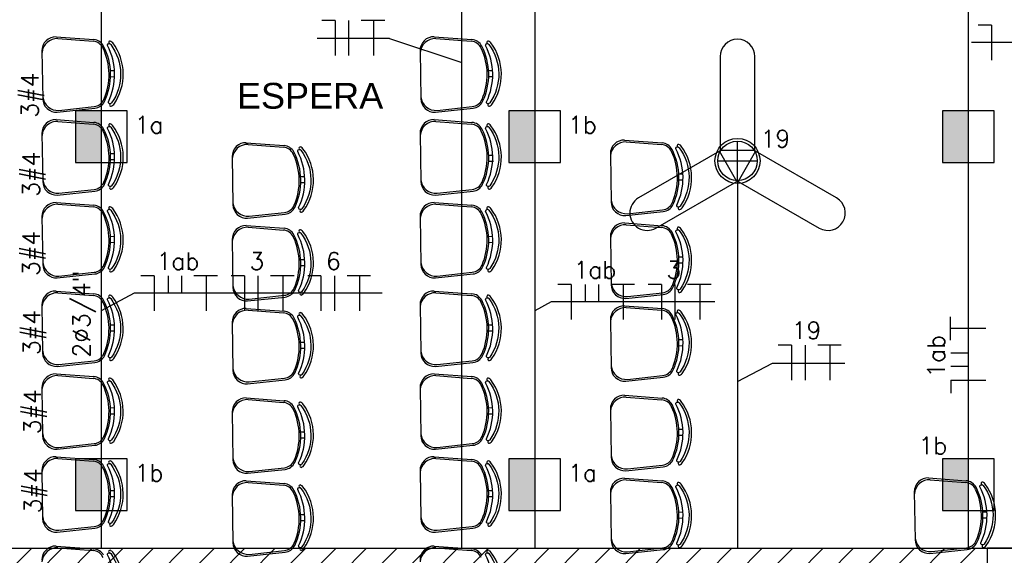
# Model space of a CAD drawing. Extents: x 86 to 137, y -215 to -185.6.
# Tile 13 of 20: x 113.2 to 118.9, y -201.7 to -198.6. Entities that reach past the tile are written whole.
import ezdxf
from ezdxf.enums import TextEntityAlignment as Align

# ---------------------------------------------------------------- set-up
doc = ezdxf.new("R2010")
doc.units = 0
doc.header["$MEASUREMENT"] = 0
doc.layers.get('0').update_dxf_attribs({"linetype": 'CONTINUOUS'})
for name, color, linetype in [('CIRCUITOS', 2, 'CONTINUOUS'), ('ELETROCALHA', 150, 'CONTINUOUS'), ('ILUMINACAO', 1, 'CONTINUOUS'), ('ILUMINAÇÃO TETO', 12, 'CONTINUOUS'), ('LINHA', 40, 'CONTINUOUS'), ('paredes1', 8, 'CONTINUOUS'), ('textos1', 4, 'CONTINUOUS'), ('TUB_ELETRICA', 5, 'CONTINUOUS')]:
    doc.layers.add(name, color=color, linetype=linetype)
doc.styles.add('ROMANS', font='romans')
doc.styles.add('Texto Cota', font='arial.ttf')

# ---------------------------------------------------------------- blocks, each defined once
blk = doc.blocks.new('*U35')
blk.add_lwpolyline([(-0.1011, -0.3219), (0.1011, -0.3219), (0.1011, 0.2208, 1), (-0.1011, 0.2208), (-0.1011, -0.3219)], format="xyb")
blk = doc.blocks.new('AREA')
at = {"style": 'Texto Cota'}
for tag, p in [('AREAS:COMODO', (0, 1.75)), ('AREAS:VALOR', (0, -1.25))]:
    blk.add_attdef(tag, text='', height=2, dxfattribs=at).set_placement(p, align=Align.MIDDLE_CENTER)
blk = doc.blocks.new('GHJGHJHGJGH')
h = blk.add_hatch(color=256)
h.dxf.hatch_style = 1
h.paths.add_polyline_path([(0.15, 0.3), (0, 0.3), (0, 0), (0.15, 0)])
blk.add_line((0.15, 0.3), (0.15, 0))
blk.add_lwpolyline([(0, 0), (0.3, 0), (0.3, 0.3), (0, 0.3)], close=True)

msp = doc.modelspace()

# ---------------------------------------------------------------- hatches: boundary and pattern name
at = {"layer": 'ELETROCALHA'}
h = msp.add_hatch(dxfattribs=at)
h.set_pattern_fill('ANSI31', color=256, style=0)
h.set_pattern_definition([(45, (-1.2952, 10.9838), (-0.08838835, 0.08838835), [])])
h.paths.add_polyline_path([(118.7835, -201.6996), (102.7525, -201.6996), (102.7525, -201.8496), (118.7835, -201.8496)])

# ---------------------------------------------------------------- linework, layer by layer
at = {"layer": 'CIRCUITOS'}
for p, q in [((114.9962, -198.6321), (114.9193, -198.6321)), ((114.9962, -198.6321), (114.9962, -198.8358)), ((115.0751, -198.6321), (115.0751, -198.8358)), ((115.148, -198.6302), (115.2846, -198.6302)), ((115.2192, -198.6302), (115.2192, -198.8358)), ((118.8091, -198.6584), (118.7321, -198.6584)), ((118.8091, -198.6584), (118.8091, -198.8621)), ((113.9464, -200.1161), (113.8694, -200.1161)), ((113.9464, -200.1161), (113.9464, -200.3198)), ((114.0272, -200.1161), (114.0272, -200.217)), ((114.1041, -200.1161), (114.1041, -200.217)), ((114.177, -200.1142), (114.3136, -200.1142)), ((114.2482, -200.1142), (114.2482, -200.3198)), ((114.4699, -200.1161), (114.3929, -200.1161)), ((114.4699, -200.1161), (114.4699, -200.3198)), ((114.5488, -200.1161), (114.5488, -200.3198)), ((114.6217, -200.1142), (114.7583, -200.1142)), ((114.6929, -200.1142), (114.6929, -200.3198)), ((114.9145, -200.1161), (114.8376, -200.1161)), ((114.9145, -200.1161), (114.9145, -200.3198)), ((114.9934, -200.1161), (114.9934, -200.3198)), ((115.0663, -200.1142), (115.2029, -200.1142)), ((115.1375, -200.1142), (115.1375, -200.3198)), ((116.3681, -200.167), (116.2911, -200.167)), ((116.3681, -200.167), (116.3681, -200.3707)), ((116.4489, -200.167), (116.4489, -200.2679)), ((116.5258, -200.167), (116.5258, -200.2679)), ((116.5988, -200.1651), (116.7353, -200.1651)), ((116.6699, -200.1651), (116.6699, -200.3707)), ((116.8916, -200.167), (116.8147, -200.167)), ((116.8916, -200.167), (116.8916, -200.3707)), ((116.9705, -200.167), (116.9705, -200.3707)), ((117.0434, -200.1651), (117.18, -200.1651)), ((117.1146, -200.1651), (117.1146, -200.3707)), ((118.571, -200.4908), (118.571, -200.3542)), ((118.571, -200.4197), (118.7766, -200.4197)), ((117.6478, -200.5185), (117.5708, -200.5185)), ((117.6478, -200.5185), (117.6478, -200.7222)), ((117.7266, -200.5185), (117.7266, -200.7222)), ((117.7996, -200.5166), (117.9361, -200.5166)), ((117.8707, -200.5166), (117.8707, -200.7222)), ((118.5729, -200.5638), (118.6738, -200.5638)), ((118.5729, -200.6407), (118.6738, -200.6407)), ((118.5729, -200.7215), (118.5729, -200.7984)), ((118.5729, -200.7215), (118.7766, -200.7215))]:
    msp.add_line(p, q, dxfattribs=at)
at = {"layer": 'ELETROCALHA'}
for points in [[(102.7525, -201.6996), (119.0835, -201.6996), (120.0325, -201.6996)], [(118.9335, -201.9996), (119.0835, -201.9996), (119.0835, -201.9246), (119.1585, -201.8496), (119.2335, -201.8496), (119.2335, -201.6996), (118.7835, -201.6996), (118.7835, -201.8496), (118.8585, -201.8496), (118.9335, -201.9246), (118.9335, -201.9996)]]:
    msp.add_lwpolyline(points, dxfattribs=at)
at = {"layer": 'LINHA'}
for p, q in [((115.3117, -198.7366), (114.8916, -198.7366)), ((115.3117, -198.7366), (115.7333, -198.8763)), ((119.5717, -198.7593), (118.6931, -198.7593)), ((113.8303, -200.217), (113.6388, -200.3188)), ((114.825, -200.217), (113.8303, -200.217)), ((115.2696, -200.217), (114.275, -200.217)), ((116.2521, -200.2679), (116.1563, -200.3188)), ((117.2024, -200.2679), (116.2521, -200.2679)), ((117.3338, -200.731), (117.537, -200.623)), ((117.537, -200.623), (117.9571, -200.623))]:
    msp.add_line(p, q, dxfattribs=at)
at = {"layer": 'LINHA', "color": 1}
for p, q in [((117.3338, -199.5632), (117.3338, -199.3332)), ((117.2188, -199.4482), (117.4488, -199.4482))]:
    msp.add_line(p, q, dxfattribs=at)
msp.add_circle((117.3338, -199.4482), 0.115, dxfattribs=at)
at = {"layer": 'paredes1', "linetype": 'ByBlock'}
for p, q in [((113.3764, -198.7268), (113.5954, -198.743)), ((113.3866, -198.7371), (113.5915, -198.7529)), ((115.5725, -198.7268), (115.7914, -198.7429)), ((115.5826, -198.7371), (115.7876, -198.7528)), ((113.2941, -198.808), (113.2985, -199.0866)), ((115.4902, -198.808), (115.4945, -199.0865)), ((113.692, -198.9236), (113.7155, -198.9232)), ((115.8881, -198.9235), (115.9116, -198.9232)), ((113.6926, -198.9586), (113.7161, -198.9582)), ((115.8886, -198.9585), (115.9121, -198.9582)), ((113.3833, -199.1652), (113.6017, -199.1421)), ((113.3931, -199.1545), (113.5975, -199.1323)), ((115.5794, -199.1651), (115.7977, -199.1421)), ((115.5892, -199.1545), (115.7935, -199.1323)), ((113.3764, -199.2083), (113.5954, -199.2245)), ((113.3866, -199.2186), (113.5915, -199.2344)), ((115.5725, -199.2083), (115.7914, -199.2244)), ((115.5826, -199.2186), (115.7876, -199.2343)), ((113.2941, -199.2895), (113.2985, -199.5681)), ((114.4811, -199.3422), (114.7, -199.3584)), ((115.4902, -199.2895), (115.4945, -199.568)), ((116.6775, -199.3272), (116.8965, -199.3434)), ((116.6877, -199.3375), (116.8926, -199.3533)), ((114.4912, -199.3525), (114.6961, -199.3683)), ((113.692, -199.4051), (113.7155, -199.4047)), ((113.6926, -199.4401), (113.7161, -199.4397)), ((114.3987, -199.4235), (114.4031, -199.702)), ((115.8918, -199.4141), (115.9153, -199.4138)), ((115.8924, -199.4491), (115.9159, -199.4488)), ((116.5952, -199.4084), (116.5995, -199.687)), ((114.7967, -199.539), (114.8202, -199.5387)), ((116.9931, -199.524), (117.0166, -199.5236)), ((116.9937, -199.559), (117.0172, -199.5586)), ((113.3833, -199.6467), (113.6017, -199.6236)), ((113.3931, -199.636), (113.5975, -199.6138)), ((114.7972, -199.574), (114.8207, -199.5736)), ((115.5794, -199.6466), (115.7977, -199.6236)), ((115.5892, -199.636), (115.7935, -199.6138)), ((113.3764, -199.6898), (113.5954, -199.706)), ((113.3866, -199.7001), (113.5915, -199.7159)), ((115.5725, -199.6898), (115.7914, -199.7059)), ((115.5826, -199.7001), (115.7876, -199.7158)), ((116.6844, -199.7656), (116.9027, -199.7425)), ((116.6942, -199.755), (116.8985, -199.7328)), ((113.2941, -199.771), (113.2985, -200.0496)), ((114.488, -199.7806), (114.7063, -199.7576)), ((114.4978, -199.77), (114.7021, -199.7478)), ((115.4902, -199.771), (115.4945, -200.0495)), ((114.4811, -199.8238), (114.7, -199.8399)), ((114.4912, -199.8341), (114.6961, -199.8498)), ((116.6775, -199.8087), (116.8965, -199.8249)), ((116.6877, -199.819), (116.8926, -199.8348)), ((113.692, -199.8866), (113.7155, -199.8862)), ((114.3987, -199.905), (114.4031, -200.1835)), ((115.8881, -199.8865), (115.9116, -199.8862)), ((116.5952, -199.8899), (116.5995, -200.1685)), ((113.6926, -199.9216), (113.7161, -199.9212)), ((115.8886, -199.9215), (115.9121, -199.9212)), ((114.7967, -200.0205), (114.8202, -200.0202)), ((116.9931, -200.0055), (117.0166, -200.0051)), ((114.7972, -200.0555), (114.8207, -200.0552)), ((116.9937, -200.0405), (117.0172, -200.0401)), ((113.3833, -200.1282), (113.6017, -200.1051)), ((113.3931, -200.1175), (113.5975, -200.0953)), ((115.5794, -200.1281), (115.7977, -200.1051)), ((115.5892, -200.1175), (115.7935, -200.0953)), ((113.3763, -200.2042), (113.5953, -200.2204)), ((113.3864, -200.2145), (113.5914, -200.2303)), ((114.488, -200.2621), (114.7063, -200.2391)), ((114.4978, -200.2515), (114.7021, -200.2293)), ((115.5723, -200.2042), (115.7913, -200.2204)), ((115.5825, -200.2145), (115.7874, -200.2303)), ((116.6844, -200.2471), (116.9027, -200.224)), ((116.6942, -200.2365), (116.8985, -200.2143)), ((113.294, -200.2855), (113.2983, -200.564)), ((114.4811, -200.3053), (114.7, -200.3214)), ((114.4912, -200.3156), (114.6961, -200.3313)), ((115.49, -200.2855), (115.4944, -200.564)), ((116.6775, -200.2902), (116.8965, -200.3064)), ((116.6877, -200.3005), (116.8926, -200.3163)), ((116.5952, -200.3714), (116.5995, -200.65)), ((113.6919, -200.401), (113.7154, -200.4006)), ((114.3987, -200.3865), (114.4031, -200.665)), ((115.888, -200.401), (115.9115, -200.4006)), ((113.6924, -200.436), (113.716, -200.4356)), ((115.8885, -200.436), (115.912, -200.4356)), ((116.9931, -200.487), (117.0166, -200.4866)), ((114.7967, -200.502), (114.8202, -200.5017)), ((114.7972, -200.537), (114.8207, -200.5367)), ((116.9937, -200.522), (117.0172, -200.5216)), ((113.3832, -200.6426), (113.6015, -200.6196)), ((113.393, -200.632), (113.5973, -200.6098)), ((115.5792, -200.6426), (115.7976, -200.6196)), ((115.5891, -200.632), (115.7934, -200.6098)), ((113.3763, -200.6857), (113.5953, -200.7019)), ((113.3864, -200.696), (113.5914, -200.7118)), ((114.4978, -200.733), (114.7021, -200.7108)), ((115.5723, -200.6857), (115.7913, -200.7019)), ((115.5825, -200.696), (115.7874, -200.7118)), ((116.6844, -200.7286), (116.9027, -200.7055)), ((116.6942, -200.718), (116.8985, -200.6958)), ((113.294, -200.767), (113.2983, -201.0455)), ((114.488, -200.7436), (114.7063, -200.7206)), ((115.49, -200.767), (115.4944, -201.0455)), ((114.4811, -200.8254), (114.7, -200.8416)), ((116.6775, -200.8104), (116.8965, -200.8265)), ((116.6877, -200.8207), (116.8926, -200.8364)), ((113.6919, -200.8825), (113.7154, -200.8821)), ((114.4912, -200.8357), (114.6961, -200.8515)), ((115.888, -200.8825), (115.9115, -200.8821)), ((113.6924, -200.9175), (113.716, -200.9171)), ((114.3987, -200.9066), (114.4031, -201.1852)), ((115.8885, -200.9175), (115.912, -200.9171)), ((116.5952, -200.8916), (116.5995, -201.1701)), ((114.7967, -201.0222), (114.8202, -201.0218)), ((114.7972, -201.0572), (114.8207, -201.0568)), ((116.9931, -201.0072), (117.0166, -201.0068)), ((116.9937, -201.0421), (117.0172, -201.0418)), ((113.3832, -201.1241), (113.6015, -201.1011)), ((113.393, -201.1135), (113.5973, -201.0913)), ((115.5792, -201.1241), (115.7976, -201.1011)), ((115.5891, -201.1135), (115.7934, -201.0913)), ((113.3763, -201.1672), (113.5953, -201.1834)), ((115.5723, -201.1672), (115.7913, -201.1834)), ((113.3864, -201.1775), (113.5914, -201.1933)), ((115.5825, -201.1775), (115.7874, -201.1933)), ((116.6844, -201.2487), (116.9027, -201.2257)), ((116.6942, -201.2381), (116.8985, -201.2159)), ((113.294, -201.2485), (113.2983, -201.527)), ((114.488, -201.2638), (114.7063, -201.2407)), ((114.4978, -201.2532), (114.7021, -201.231)), ((115.49, -201.2485), (115.4944, -201.527)), ((114.4811, -201.3069), (114.7, -201.3231)), ((114.4912, -201.3172), (114.6961, -201.333)), ((116.6775, -201.2919), (116.8965, -201.308)), ((116.6877, -201.3022), (116.8926, -201.3179)), ((118.443, -201.2908), (118.662, -201.3069)), ((118.4532, -201.3011), (118.6581, -201.3168)), ((113.6919, -201.364), (113.7154, -201.3636)), ((113.6924, -201.399), (113.716, -201.3986)), ((114.3987, -201.3881), (114.4031, -201.6667)), ((115.888, -201.364), (115.9115, -201.3636)), ((115.8885, -201.399), (115.912, -201.3986)), ((116.5952, -201.3731), (116.5995, -201.6516)), ((118.3607, -201.372), (118.3651, -201.6505)), ((114.7967, -201.5037), (114.8202, -201.5033)), ((116.9931, -201.4887), (117.0166, -201.4883)), ((118.7587, -201.4875), (118.7822, -201.4872)), ((113.393, -201.595), (113.5973, -201.5728)), ((114.7972, -201.5387), (114.8207, -201.5383)), ((115.5891, -201.595), (115.7934, -201.5728)), ((116.9937, -201.5237), (117.0172, -201.5233)), ((118.7592, -201.5225), (118.7827, -201.5222)), ((113.3832, -201.6056), (113.6015, -201.5826)), ((115.5792, -201.6056), (115.7976, -201.5826)), ((113.3762, -201.6865), (113.5952, -201.7027)), ((115.5722, -201.6865), (115.7912, -201.7027)), ((113.3863, -201.6968), (113.5913, -201.7126)), ((114.488, -201.7453), (114.7063, -201.7222)), ((114.4978, -201.7347), (114.7021, -201.7125)), ((115.5824, -201.6968), (115.7873, -201.7126)), ((116.6844, -201.7302), (116.9027, -201.7072)), ((116.6942, -201.7196), (116.8985, -201.6974)), ((118.4499, -201.7291), (118.6683, -201.7061)), ((118.4598, -201.7185), (118.6641, -201.6963))]:
    msp.add_line(p, q, dxfattribs=at)
for points in [[(113.68, -199.1044, 0.237888), (113.6749, -198.7782, -0.605717), (113.6888, -198.7673, -0.122717), (113.6936, -198.771, -0.323529), (113.6989, -199.111, -0.122717), (113.6943, -199.1149, -0.605717)], [(115.8761, -199.1043, 0.237888), (115.8709, -198.7782, -0.605717), (115.8849, -198.7673, -0.122717), (115.8896, -198.771, -0.323529), (115.895, -199.111, -0.122717), (115.8903, -199.1148, -0.605717)], [(113.68, -199.5859, 0.237888), (113.6749, -199.2597, -0.605717), (113.6888, -199.2488, -0.122717), (113.6936, -199.2525, -0.323529), (113.6989, -199.5925, -0.122717), (113.6943, -199.5964, -0.605717)], [(115.8761, -199.5858, 0.237888), (115.8709, -199.2597, -0.605717), (115.8849, -199.2488, -0.122717), (115.8896, -199.2525, -0.323529), (115.895, -199.5925, -0.122717), (115.8903, -199.5963, -0.605717)], [(114.7847, -199.7198, 0.237888), (114.7795, -199.3937, -0.605717), (114.7935, -199.3827, -0.122717), (114.7982, -199.3865, -0.323529), (114.8036, -199.7264, -0.122717), (114.7989, -199.7303, -0.605717)], [(116.9811, -199.7048, 0.237888), (116.976, -199.3787, -0.605717), (116.9899, -199.3677, -0.122717), (116.9946, -199.3714, -0.323529), (117, -199.7114, -0.122717), (116.9954, -199.7153, -0.605717)], [(113.68, -200.0674, 0.237888), (113.6749, -199.7412, -0.605717), (113.6888, -199.7303, -0.122717), (113.6936, -199.734, -0.323529), (113.6989, -200.074, -0.122717), (113.6943, -200.0779, -0.605717)], [(115.8761, -200.0673, 0.237888), (115.8709, -199.7412, -0.605717), (115.8849, -199.7303, -0.122717), (115.8896, -199.734, -0.323529), (115.895, -200.074, -0.122717), (115.8903, -200.0778, -0.605717)], [(116.9811, -200.1863, 0.237888), (116.976, -199.8602, -0.605717), (116.9899, -199.8492, -0.122717), (116.9946, -199.8529, -0.323529), (117, -200.1929, -0.122717), (116.9954, -200.1968, -0.605717)], [(114.7847, -200.2013, 0.237888), (114.7795, -199.8752, -0.605717), (114.7935, -199.8642, -0.122717), (114.7982, -199.868, -0.323529), (114.8036, -200.2079, -0.122717), (114.7989, -200.2118, -0.605717)], [(113.6799, -200.5818, 0.237888), (113.6747, -200.2557, -0.605717), (113.6887, -200.2447, -0.122717), (113.6934, -200.2485, -0.323529), (113.6988, -200.5884, -0.122717), (113.6941, -200.5923, -0.605717)], [(115.8759, -200.5818, 0.237888), (115.8708, -200.2557, -0.605717), (115.8847, -200.2447, -0.122717), (115.8895, -200.2485, -0.323529), (115.8948, -200.5884, -0.122717), (115.8902, -200.5923, -0.605717)], [(114.7847, -200.6828, 0.237888), (114.7795, -200.3567, -0.605717), (114.7935, -200.3457, -0.122717), (114.7982, -200.3495, -0.323529), (114.8036, -200.6894, -0.122717), (114.7989, -200.6933, -0.605717)], [(116.9811, -200.6678, 0.237888), (116.976, -200.3417, -0.605717), (116.9899, -200.3307, -0.122717), (116.9946, -200.3344, -0.323529), (117, -200.6744, -0.122717), (116.9954, -200.6783, -0.605717)], [(113.6799, -201.0633, 0.237888), (113.6747, -200.7372, -0.605717), (113.6887, -200.7262, -0.122717), (113.6934, -200.73, -0.323529), (113.6988, -201.0699, -0.122717), (113.6941, -201.0738, -0.605717)], [(115.8759, -201.0633, 0.237888), (115.8708, -200.7372, -0.605717), (115.8847, -200.7262, -0.122717), (115.8895, -200.73, -0.323529), (115.8948, -201.0699, -0.122717), (115.8902, -201.0738, -0.605717)], [(114.7847, -201.203, 0.237888), (114.7795, -200.8769, -0.605717), (114.7935, -200.8659, -0.122717), (114.7982, -200.8696, -0.323529), (114.8036, -201.2096, -0.122717), (114.7989, -201.2135, -0.605717)], [(116.9811, -201.1879, 0.237888), (116.976, -200.8618, -0.605717), (116.9899, -200.8509, -0.122717), (116.9946, -200.8546, -0.323529), (117, -201.1946, -0.122717), (116.9954, -201.1985, -0.605717)], [(113.6799, -201.5448, 0.237888), (113.6747, -201.2187, -0.605717), (113.6887, -201.2077, -0.122717), (113.6934, -201.2115, -0.323529), (113.6988, -201.5514, -0.122717), (113.6941, -201.5553, -0.605717)], [(115.8759, -201.5448, 0.237888), (115.8708, -201.2187, -0.605717), (115.8847, -201.2077, -0.122717), (115.8895, -201.2115, -0.323529), (115.8948, -201.5514, -0.122717), (115.8902, -201.5553, -0.605717)], [(116.9811, -201.6694, 0.237888), (116.976, -201.3433, -0.605717), (116.9899, -201.3324, -0.122717), (116.9946, -201.3361, -0.323529), (117, -201.6761, -0.122717), (116.9954, -201.68, -0.605717)], [(118.7466, -201.6683, 0.237888), (118.7415, -201.3422, -0.605717), (118.7554, -201.3313, -0.122717), (118.7602, -201.335, -0.323529), (118.7655, -201.6749, -0.122717), (118.7609, -201.6788, -0.605717)], [(114.7847, -201.6845, 0.237888), (114.7795, -201.3584, -0.605717), (114.7935, -201.3474, -0.122717), (114.7982, -201.3511, -0.323529), (114.8036, -201.6911, -0.122717), (114.7989, -201.695, -0.605717)], [(113.6798, -202.0641, 0.237888), (113.6746, -201.7379, -0.605717), (113.6886, -201.727, -0.122717), (113.6933, -201.7307, -0.323529), (113.6987, -202.0707, -0.122717), (113.694, -202.0746, -0.605717)], [(115.8758, -202.0641, 0.237888), (115.8707, -201.7379, -0.605717), (115.8846, -201.727, -0.122717), (115.8894, -201.7307, -0.323529), (115.8947, -202.0707, -0.122717), (115.8901, -202.0746, -0.605717)]]:
    msp.add_lwpolyline(points, format="xyb", close=True, dxfattribs=at)
msp.add_lwpolyline([(117.4391, -199.3922), (117.338, -199.5673), (117.808, -199.8387, 1), (117.9091, -199.6636), (117.4391, -199.3922)], format="xyb", dxfattribs=at)
at = {"layer": 'paredes1', "ltscale": 10}
msp.add_circle((117.3338, -199.4482), 0.1311, dxfattribs=at)
at = {"layer": 'paredes1', "linetype": 'ByBlock'}
for centre, radius, start, end in [((113.3741, -198.8068), 0.08, 88.3306, 180.8998), ((113.3829, -198.8257), 0.0887, 87.6476, 175.3073), ((113.5861, -198.8227), 0.07, 25.1637, 85.5999), ((113.5902, -198.8128), 0.07, 27.2951, 85.7786), ((113.6895, -198.7592), 0.00782, 45.5743, 241.0889), ((113.6837, -198.7787), 0.0125, 37.7697, 65.7543), ((113.6837, -198.7787), 0.0275, 37.4427, 65.7543), ((113.461, -198.9447), 0.3052, 325.0236, 36.776), ((115.5701, -198.8067), 0.08, 88.3306, 180.8998), ((115.579, -198.8257), 0.0887, 87.6476, 175.3073), ((115.7822, -198.8226), 0.07, 25.1637, 85.5999), ((115.7863, -198.8127), 0.07, 27.2951, 85.7786), ((115.8856, -198.7592), 0.00782, 45.5743, 241.0889), ((115.8797, -198.7786), 0.0125, 37.7697, 65.7543), ((115.8797, -198.7786), 0.0275, 37.4427, 65.7543), ((115.6571, -198.9447), 0.3052, 325.0236, 36.776), ((113.3217, -198.9469), 0.3622, 336.6359, 25.1637), ((113.3306, -198.9467), 0.3622, 334.5045, 27.2951), ((115.5177, -198.9469), 0.3622, 336.6359, 25.1637), ((115.5267, -198.9467), 0.3622, 334.5045, 27.2951), ((113.3785, -199.0853), 0.08, 180.8998, 273.469), ((113.3867, -199.0661), 0.0887, 186.4923, 274.152), ((113.5899, -199.0628), 0.07, 276.1997, 336.6359), ((113.5943, -199.0725), 0.07, 276.0211, 334.5045), ((115.5745, -199.0853), 0.08, 180.8998, 273.469), ((115.5828, -199.066), 0.0887, 186.4923, 274.152), ((115.786, -199.0627), 0.07, 276.1997, 336.6359), ((115.7904, -199.0725), 0.07, 276.0211, 334.5045), ((113.6952, -199.1229), 0.00782, 120.7107, 316.2253), ((113.6888, -199.1036), 0.0275, 296.0453, 324.3569), ((115.8913, -199.1229), 0.00782, 120.7107, 316.2253), ((115.8848, -199.1036), 0.0275, 296.0453, 324.3569), ((113.3741, -199.2883), 0.08, 88.3306, 180.8998), ((113.3829, -199.3072), 0.0887, 87.6476, 175.3073), ((113.5902, -199.2943), 0.07, 27.2951, 85.7786), ((115.5701, -199.2882), 0.08, 88.3306, 180.8998), ((115.579, -199.3072), 0.0887, 87.6476, 175.3073), ((115.7863, -199.2942), 0.07, 27.2951, 85.7786), ((113.5861, -199.3042), 0.07, 25.1637, 85.5999), ((113.3217, -199.4284), 0.3622, 336.6359, 25.1637), ((113.3306, -199.4282), 0.3622, 334.5045, 27.2951), ((113.6895, -199.2407), 0.00782, 45.5743, 241.0889), ((113.6837, -199.2602), 0.0125, 37.7697, 65.7543), ((113.6837, -199.2602), 0.0275, 37.4427, 65.7543), ((113.461, -199.4262), 0.3052, 325.0236, 36.776), ((115.7822, -199.3041), 0.07, 25.1637, 85.5999), ((115.5177, -199.4284), 0.3622, 336.6359, 25.1637), ((115.5267, -199.4282), 0.3622, 334.5045, 27.2951), ((115.8856, -199.2407), 0.00782, 45.5743, 241.0889), ((115.8797, -199.2602), 0.0125, 37.7697, 65.7543), ((115.8797, -199.2602), 0.0275, 37.4427, 65.7543), ((115.6571, -199.4262), 0.3052, 325.0236, 36.776), ((114.4787, -199.4222), 0.08, 88.3306, 180.8998), ((116.6752, -199.4072), 0.08, 88.3306, 180.8998), ((116.684, -199.4261), 0.0887, 87.6476, 175.3073), ((116.8913, -199.4132), 0.07, 27.2951, 85.7786), ((114.4876, -199.4412), 0.0887, 87.6476, 175.3073), ((114.6908, -199.4381), 0.07, 25.1637, 85.5999), ((114.6949, -199.4282), 0.07, 27.2951, 85.7786), ((114.4353, -199.5622), 0.3622, 334.5045, 27.2951), ((114.7942, -199.3746), 0.00782, 45.5743, 241.0889), ((114.7883, -199.3941), 0.0125, 37.7697, 65.7543), ((114.7883, -199.3941), 0.0275, 37.4427, 65.7543), ((114.5657, -199.5602), 0.3052, 325.0236, 36.776), ((116.8872, -199.4231), 0.07, 25.1637, 85.5999), ((116.6228, -199.5473), 0.3622, 336.6359, 25.1637), ((116.6317, -199.5472), 0.3622, 334.5045, 27.2951), ((116.9906, -199.3596), 0.00782, 45.5743, 241.0889), ((116.9848, -199.3791), 0.0125, 37.7697, 65.7543), ((116.9848, -199.3791), 0.0275, 37.4427, 65.7543), ((116.7621, -199.5451), 0.3052, 325.0236, 36.776), ((114.4263, -199.5623), 0.3622, 336.6359, 25.1637), ((113.3785, -199.5668), 0.08, 180.8998, 273.469), ((113.3867, -199.5476), 0.0887, 186.4923, 274.152), ((113.5899, -199.5443), 0.07, 276.1997, 336.6359), ((115.5745, -199.5668), 0.08, 180.8998, 273.469), ((115.5828, -199.5475), 0.0887, 186.4923, 274.152), ((115.786, -199.5442), 0.07, 276.1997, 336.6359), ((113.5943, -199.554), 0.07, 276.0211, 334.5045), ((113.6952, -199.6044), 0.00782, 120.7107, 316.2253), ((113.6888, -199.5851), 0.0275, 296.0453, 324.3569), ((115.7904, -199.554), 0.07, 276.0211, 334.5045), ((115.8913, -199.6044), 0.00782, 120.7107, 316.2253), ((115.8848, -199.5851), 0.0275, 296.0453, 324.3569), ((116.6878, -199.6665), 0.0887, 186.4923, 274.152), ((113.3741, -199.7698), 0.08, 88.3306, 180.8998), ((113.3829, -199.7887), 0.0887, 87.6476, 175.3073), ((113.5861, -199.7857), 0.07, 25.1637, 85.5999), ((113.5902, -199.7758), 0.07, 27.2951, 85.7786), ((113.3306, -199.9097), 0.3622, 334.5045, 27.2951), ((113.6895, -199.7222), 0.00782, 45.5743, 241.0889), ((113.6837, -199.7417), 0.0125, 37.7697, 65.7543), ((113.6837, -199.7417), 0.0275, 37.4427, 65.7543), ((113.461, -199.9077), 0.3052, 325.0236, 36.776), ((114.4831, -199.7008), 0.08, 180.8998, 273.469), ((114.4914, -199.6815), 0.0887, 186.4923, 274.152), ((114.6945, -199.6782), 0.07, 276.1997, 336.6359), ((114.699, -199.688), 0.07, 276.0211, 334.5045), ((114.7999, -199.7384), 0.00782, 120.7107, 316.2253), ((114.7934, -199.7191), 0.0275, 296.0453, 324.3569), ((115.5701, -199.7697), 0.08, 88.3306, 180.8998), ((115.579, -199.7887), 0.0887, 87.6476, 175.3073), ((115.7822, -199.7856), 0.07, 25.1637, 85.5999), ((115.7863, -199.7757), 0.07, 27.2951, 85.7786), ((115.5267, -199.9097), 0.3622, 334.5045, 27.2951), ((115.8856, -199.7222), 0.00782, 45.5743, 241.0889), ((115.8797, -199.7417), 0.0125, 37.7697, 65.7543), ((115.8797, -199.7417), 0.0275, 37.4427, 65.7543), ((115.6571, -199.9077), 0.3052, 325.0236, 36.776), ((116.6795, -199.6857), 0.08, 180.8998, 273.469), ((116.891, -199.6632), 0.07, 276.1997, 336.6359), ((116.8954, -199.6729), 0.07, 276.0211, 334.5045), ((116.9963, -199.7234), 0.00782, 120.7107, 316.2253), ((116.9899, -199.7041), 0.0275, 296.0453, 324.3569), ((113.3217, -199.9099), 0.3622, 336.6359, 25.1637), ((115.5177, -199.9099), 0.3622, 336.6359, 25.1637), ((114.4787, -199.9037), 0.08, 88.3306, 180.8998), ((114.4876, -199.9227), 0.0887, 87.6476, 175.3073), ((114.6908, -199.9196), 0.07, 25.1637, 85.5999), ((114.6949, -199.9097), 0.07, 27.2951, 85.7786), ((114.7942, -199.8561), 0.00782, 45.5743, 241.0889), ((114.7883, -199.8756), 0.0275, 37.4427, 65.7543), ((116.6752, -199.8887), 0.08, 88.3306, 180.8998), ((116.684, -199.9076), 0.0887, 87.6476, 175.3073), ((116.8872, -199.9046), 0.07, 25.1637, 85.5999), ((116.8913, -199.8947), 0.07, 27.2951, 85.7786), ((116.9906, -199.8411), 0.00782, 45.5743, 241.0889), ((116.9848, -199.8606), 0.0125, 37.7697, 65.7543), ((116.9848, -199.8606), 0.0275, 37.4427, 65.7543), ((116.7621, -200.0266), 0.3052, 325.0236, 36.776), ((114.4263, -200.0438), 0.3622, 336.6359, 25.1637), ((114.4353, -200.0437), 0.3622, 334.5045, 27.2951), ((114.7883, -199.8756), 0.0125, 37.7697, 65.7543), ((114.5657, -200.0417), 0.3052, 325.0236, 36.776), ((116.6228, -200.0288), 0.3622, 336.6359, 25.1637), ((116.6317, -200.0287), 0.3622, 334.5045, 27.2951), ((113.3785, -200.0483), 0.08, 180.8998, 273.469), ((113.3867, -200.0291), 0.0887, 186.4923, 274.152), ((113.5899, -200.0258), 0.07, 276.1997, 336.6359), ((113.5943, -200.0355), 0.07, 276.0211, 334.5045), ((113.6952, -200.0859), 0.00782, 120.7107, 316.2253), ((113.6888, -200.0666), 0.0275, 296.0453, 324.3569), ((115.5745, -200.0483), 0.08, 180.8998, 273.469), ((115.5828, -200.029), 0.0887, 186.4923, 274.152), ((115.786, -200.0257), 0.07, 276.1997, 336.6359), ((115.7904, -200.0355), 0.07, 276.0211, 334.5045), ((115.8913, -200.0859), 0.00782, 120.7107, 316.2253), ((115.8848, -200.0666), 0.0275, 296.0453, 324.3569), ((114.4831, -200.1823), 0.08, 180.8998, 273.469), ((114.4914, -200.163), 0.0887, 186.4923, 274.152), ((114.6945, -200.1597), 0.07, 276.1997, 336.6359), ((114.699, -200.1695), 0.07, 276.0211, 334.5045), ((116.6795, -200.1672), 0.08, 180.8998, 273.469), ((116.6878, -200.148), 0.0887, 186.4923, 274.152), ((116.891, -200.1447), 0.07, 276.1997, 336.6359), ((116.8954, -200.1544), 0.07, 276.0211, 334.5045), ((116.9963, -200.2049), 0.00782, 120.7107, 316.2253), ((113.374, -200.2842), 0.08, 88.3306, 180.8998), ((113.3828, -200.3032), 0.0887, 87.6476, 175.3073), ((113.586, -200.3001), 0.07, 25.1637, 85.5999), ((113.5901, -200.2902), 0.07, 27.2951, 85.7786), ((113.3305, -200.4242), 0.3622, 334.5045, 27.2951), ((113.6894, -200.2366), 0.00782, 45.5743, 241.0889), ((113.6836, -200.2561), 0.0125, 37.7697, 65.7543), ((113.6836, -200.2561), 0.0275, 37.4427, 65.7543), ((113.4609, -200.4221), 0.3052, 325.0236, 36.776), ((114.7999, -200.2199), 0.00782, 120.7107, 316.2253), ((114.7934, -200.2006), 0.0275, 296.0453, 324.3569), ((115.57, -200.2842), 0.08, 88.3306, 180.8998), ((115.5789, -200.3032), 0.0887, 87.6476, 175.3073), ((115.782, -200.3001), 0.07, 25.1637, 85.5999), ((115.7862, -200.2902), 0.07, 27.2951, 85.7786), ((115.5265, -200.4242), 0.3622, 334.5045, 27.2951), ((115.8854, -200.2366), 0.00782, 45.5743, 241.0889), ((115.8796, -200.2561), 0.0125, 37.7697, 65.7543), ((115.8796, -200.2561), 0.0275, 37.4427, 65.7543), ((115.657, -200.4221), 0.3052, 325.0236, 36.776), ((116.9899, -200.1856), 0.0275, 296.0453, 324.3569), ((113.3216, -200.4243), 0.3622, 336.6359, 25.1637), ((114.4787, -200.3852), 0.08, 88.3306, 180.8998), ((114.4876, -200.4042), 0.0887, 87.6476, 175.3073), ((115.5176, -200.4243), 0.3622, 336.6359, 25.1637), ((116.6752, -200.3702), 0.08, 88.3306, 180.8998), ((116.684, -200.3891), 0.0887, 87.6476, 175.3073), ((116.8913, -200.3762), 0.07, 27.2951, 85.7786), ((116.9906, -200.3226), 0.00782, 45.5743, 241.0889), ((114.6908, -200.4011), 0.07, 25.1637, 85.5999), ((114.6949, -200.3912), 0.07, 27.2951, 85.7786), ((114.4263, -200.5253), 0.3622, 336.6359, 25.1637), ((114.4353, -200.5252), 0.3622, 334.5045, 27.2951), ((114.7942, -200.3377), 0.00782, 45.5743, 241.0889), ((114.7883, -200.3571), 0.0125, 37.7697, 65.7543), ((114.7883, -200.3571), 0.0275, 37.4427, 65.7543), ((114.5657, -200.5232), 0.3052, 325.0236, 36.776), ((116.8872, -200.3861), 0.07, 25.1637, 85.5999), ((116.6228, -200.5103), 0.3622, 336.6359, 25.1637), ((116.6317, -200.5102), 0.3622, 334.5045, 27.2951), ((116.9848, -200.3421), 0.0125, 37.7697, 65.7543), ((116.9848, -200.3421), 0.0275, 37.4427, 65.7543), ((116.7621, -200.5081), 0.3052, 325.0236, 36.776), ((113.3783, -200.5627), 0.08, 180.8998, 273.469), ((113.3866, -200.5435), 0.0887, 186.4923, 274.152), ((113.5898, -200.5402), 0.07, 276.1997, 336.6359), ((113.5942, -200.5499), 0.07, 276.0211, 334.5045), ((113.6951, -200.6004), 0.00782, 120.7107, 316.2253), ((113.6887, -200.5811), 0.0275, 296.0453, 324.3569), ((115.5744, -200.5627), 0.08, 180.8998, 273.469), ((115.5826, -200.5435), 0.0887, 186.4923, 274.152), ((115.7858, -200.5402), 0.07, 276.1997, 336.6359), ((115.7902, -200.5499), 0.07, 276.0211, 334.5045), ((115.8911, -200.6004), 0.00782, 120.7107, 316.2253), ((115.8847, -200.5811), 0.0275, 296.0453, 324.3569), ((114.4914, -200.6445), 0.0887, 186.4923, 274.152), ((116.6795, -200.6487), 0.08, 180.8998, 273.469), ((116.6878, -200.6295), 0.0887, 186.4923, 274.152), ((116.891, -200.6262), 0.07, 276.1997, 336.6359), ((113.374, -200.7657), 0.08, 88.3306, 180.8998), ((113.3828, -200.7847), 0.0887, 87.6476, 175.3073), ((113.586, -200.7816), 0.07, 25.1637, 85.5999), ((113.5901, -200.7717), 0.07, 27.2951, 85.7786), ((113.6894, -200.7181), 0.00782, 45.5743, 241.0889), ((113.6836, -200.7376), 0.0275, 37.4427, 65.7543), ((114.4831, -200.6638), 0.08, 180.8998, 273.469), ((114.6945, -200.6412), 0.07, 276.1997, 336.6359), ((114.699, -200.651), 0.07, 276.0211, 334.5045), ((114.7999, -200.7014), 0.00782, 120.7107, 316.2253), ((114.7934, -200.6821), 0.0275, 296.0453, 324.3569), ((115.57, -200.7657), 0.08, 88.3306, 180.8998), ((115.5789, -200.7847), 0.0887, 87.6476, 175.3073), ((115.782, -200.7816), 0.07, 25.1637, 85.5999), ((115.7862, -200.7717), 0.07, 27.2951, 85.7786), ((115.8854, -200.7181), 0.00782, 45.5743, 241.0889), ((115.8796, -200.7376), 0.0275, 37.4427, 65.7543), ((116.8954, -200.6359), 0.07, 276.0211, 334.5045), ((116.9963, -200.6864), 0.00782, 120.7107, 316.2253), ((116.9899, -200.6671), 0.0275, 296.0453, 324.3569), ((113.3216, -200.9058), 0.3622, 336.6359, 25.1637), ((113.3305, -200.9057), 0.3622, 334.5045, 27.2951), ((113.6836, -200.7376), 0.0125, 37.7697, 65.7543), ((113.4609, -200.9036), 0.3052, 325.0236, 36.776), ((115.5176, -200.9058), 0.3622, 336.6359, 25.1637), ((115.5265, -200.9057), 0.3622, 334.5045, 27.2951), ((115.8796, -200.7376), 0.0125, 37.7697, 65.7543), ((115.657, -200.9036), 0.3052, 325.0236, 36.776), ((114.4787, -200.9054), 0.08, 88.3306, 180.8998), ((116.6752, -200.8903), 0.08, 88.3306, 180.8998), ((116.684, -200.9093), 0.0887, 87.6476, 175.3073), ((116.8913, -200.8963), 0.07, 27.2951, 85.7786), ((114.4876, -200.9243), 0.0887, 87.6476, 175.3073), ((114.6908, -200.9213), 0.07, 25.1637, 85.5999), ((114.6949, -200.9114), 0.07, 27.2951, 85.7786), ((114.4353, -201.0454), 0.3622, 334.5045, 27.2951), ((114.7942, -200.8578), 0.00782, 45.5743, 241.0889), ((114.7883, -200.8773), 0.0125, 37.7697, 65.7543), ((114.7883, -200.8773), 0.0275, 37.4427, 65.7543), ((114.5657, -201.0433), 0.3052, 325.0236, 36.776), ((116.8872, -200.9062), 0.07, 25.1637, 85.5999), ((116.6228, -201.0305), 0.3622, 336.6359, 25.1637), ((116.6317, -201.0303), 0.3622, 334.5045, 27.2951), ((116.9906, -200.8428), 0.00782, 45.5743, 241.0889), ((116.9848, -200.8623), 0.0125, 37.7697, 65.7543), ((116.9848, -200.8623), 0.0275, 37.4427, 65.7543), ((116.7621, -201.0283), 0.3052, 325.0236, 36.776), ((114.4263, -201.0455), 0.3622, 336.6359, 25.1637), ((113.3783, -201.0442), 0.08, 180.8998, 273.469), ((113.3866, -201.025), 0.0887, 186.4923, 274.152), ((113.5898, -201.0217), 0.07, 276.1997, 336.6359), ((115.5744, -201.0442), 0.08, 180.8998, 273.469), ((115.5826, -201.025), 0.0887, 186.4923, 274.152), ((115.7858, -201.0217), 0.07, 276.1997, 336.6359), ((113.5942, -201.0315), 0.07, 276.0211, 334.5045), ((113.6951, -201.0819), 0.00782, 120.7107, 316.2253), ((113.6887, -201.0626), 0.0275, 296.0453, 324.3569), ((115.7902, -201.0315), 0.07, 276.0211, 334.5045), ((115.8911, -201.0819), 0.00782, 120.7107, 316.2253), ((115.8847, -201.0626), 0.0275, 296.0453, 324.3569), ((113.374, -201.2472), 0.08, 88.3306, 180.8998), ((115.57, -201.2472), 0.08, 88.3306, 180.8998), ((116.6795, -201.1689), 0.08, 180.8998, 273.469), ((116.6878, -201.1496), 0.0887, 186.4923, 274.152), ((113.3828, -201.2662), 0.0887, 87.6476, 175.3073), ((113.586, -201.2631), 0.07, 25.1637, 85.5999), ((113.5901, -201.2532), 0.07, 27.2951, 85.7786), ((113.3305, -201.3872), 0.3622, 334.5045, 27.2951), ((113.6894, -201.1996), 0.00782, 45.5743, 241.0889), ((113.6836, -201.2191), 0.0125, 37.7697, 65.7543), ((113.6836, -201.2191), 0.0275, 37.4427, 65.7543), ((113.4609, -201.3851), 0.3052, 325.0236, 36.776), ((114.4831, -201.1839), 0.08, 180.8998, 273.469), ((114.4914, -201.1647), 0.0887, 186.4923, 274.152), ((114.6945, -201.1614), 0.07, 276.1997, 336.6359), ((114.699, -201.1711), 0.07, 276.0211, 334.5045), ((114.7999, -201.2216), 0.00782, 120.7107, 316.2253), ((114.7934, -201.2023), 0.0275, 296.0453, 324.3569), ((115.5789, -201.2662), 0.0887, 87.6476, 175.3073), ((115.782, -201.2631), 0.07, 25.1637, 85.5999), ((115.7862, -201.2532), 0.07, 27.2951, 85.7786), ((115.5265, -201.3872), 0.3622, 334.5045, 27.2951), ((115.8854, -201.1996), 0.00782, 45.5743, 241.0889), ((115.8796, -201.2191), 0.0125, 37.7697, 65.7543), ((115.8796, -201.2191), 0.0275, 37.4427, 65.7543), ((115.657, -201.3851), 0.3052, 325.0236, 36.776), ((116.891, -201.1463), 0.07, 276.1997, 336.6359), ((116.8954, -201.1561), 0.07, 276.0211, 334.5045), ((116.9963, -201.2065), 0.00782, 120.7107, 316.2253), ((116.9899, -201.1872), 0.0275, 296.0453, 324.3569), ((113.3216, -201.3873), 0.3622, 336.6359, 25.1637), ((115.5176, -201.3873), 0.3622, 336.6359, 25.1637), ((114.4787, -201.3869), 0.08, 88.3306, 180.8998), ((114.4876, -201.4058), 0.0887, 87.6476, 175.3073), ((114.6908, -201.4028), 0.07, 25.1637, 85.5999), ((114.6949, -201.3929), 0.07, 27.2951, 85.7786), ((114.7942, -201.3393), 0.00782, 45.5743, 241.0889), ((114.7883, -201.3588), 0.0275, 37.4427, 65.7543), ((114.5657, -201.5248), 0.3052, 325.0236, 36.776), ((116.6752, -201.3718), 0.08, 88.3306, 180.8998), ((116.684, -201.3908), 0.0887, 87.6476, 175.3073), ((116.8872, -201.3877), 0.07, 25.1637, 85.5999), ((116.8913, -201.3779), 0.07, 27.2951, 85.7786), ((116.9906, -201.3243), 0.00782, 45.5743, 241.0889), ((116.9848, -201.3438), 0.0125, 37.7697, 65.7543), ((116.9848, -201.3438), 0.0275, 37.4427, 65.7543), ((116.7621, -201.5098), 0.3052, 325.0236, 36.776), ((118.4407, -201.3707), 0.08, 88.3306, 180.8998), ((118.4496, -201.3897), 0.0887, 87.6476, 175.3073), ((118.6528, -201.3866), 0.07, 25.1637, 85.5999), ((118.6569, -201.3767), 0.07, 27.2951, 85.7786), ((118.3972, -201.5107), 0.3622, 334.5045, 27.2951), ((118.7561, -201.3232), 0.00782, 45.5743, 241.0889), ((118.7503, -201.3426), 0.0125, 37.7697, 65.7543), ((118.7503, -201.3426), 0.0275, 37.4427, 65.7543), ((118.5277, -201.5087), 0.3052, 325.0236, 36.776), ((114.4263, -201.527), 0.3622, 336.6359, 25.1637), ((114.4353, -201.5269), 0.3622, 334.5045, 27.2951), ((114.7883, -201.3588), 0.0125, 37.7697, 65.7543), ((116.6228, -201.512), 0.3622, 336.6359, 25.1637), ((116.6317, -201.5118), 0.3622, 334.5045, 27.2951), ((118.3883, -201.5109), 0.3622, 336.6359, 25.1637), ((113.3866, -201.5065), 0.0887, 186.4923, 274.152), ((115.5826, -201.5065), 0.0887, 186.4923, 274.152), ((113.3783, -201.5257), 0.08, 180.8998, 273.469), ((113.5898, -201.5032), 0.07, 276.1997, 336.6359), ((113.5942, -201.513), 0.07, 276.0211, 334.5045), ((113.6951, -201.5634), 0.00782, 120.7107, 316.2253), ((113.6887, -201.5441), 0.0275, 296.0453, 324.3569), ((115.5744, -201.5257), 0.08, 180.8998, 273.469), ((115.7858, -201.5032), 0.07, 276.1997, 336.6359), ((115.7902, -201.513), 0.07, 276.0211, 334.5045), ((115.8911, -201.5634), 0.00782, 120.7107, 316.2253), ((115.8847, -201.5441), 0.0275, 296.0453, 324.3569), ((113.3739, -201.7665), 0.08, 88.3306, 180.8998), ((114.4831, -201.6654), 0.08, 180.8998, 273.469), ((114.4914, -201.6462), 0.0887, 186.4923, 274.152), ((114.6945, -201.6429), 0.07, 276.1997, 336.6359), ((114.699, -201.6526), 0.07, 276.0211, 334.5045), ((115.5699, -201.7665), 0.08, 88.3306, 180.8998), ((116.6795, -201.6504), 0.08, 180.8998, 273.469), ((116.6878, -201.6312), 0.0887, 186.4923, 274.152), ((116.891, -201.6278), 0.07, 276.1997, 336.6359), ((116.8954, -201.6376), 0.07, 276.0211, 334.5045), ((116.9963, -201.688), 0.00782, 120.7107, 316.2253), ((116.9899, -201.6687), 0.0275, 296.0453, 324.3569), ((118.4451, -201.6493), 0.08, 180.8998, 273.469), ((118.4533, -201.63), 0.0887, 186.4923, 274.152), ((118.6565, -201.6267), 0.07, 276.1997, 336.6359), ((118.6609, -201.6365), 0.07, 276.0211, 334.5045), ((118.7618, -201.6869), 0.00782, 120.7107, 316.2253), ((118.7554, -201.6676), 0.0275, 296.0453, 324.3569), ((113.3827, -201.7854), 0.0887, 87.6476, 175.3073), ((113.5859, -201.7824), 0.07, 25.1637, 85.5999), ((113.59, -201.7725), 0.07, 27.2951, 85.7786), ((113.6893, -201.7189), 0.00782, 45.5743, 241.0889), ((113.6835, -201.7384), 0.0125, 37.7697, 65.7543), ((113.6835, -201.7384), 0.0275, 37.4427, 65.7543), ((113.4608, -201.9044), 0.3052, 325.0236, 36.776), ((114.7999, -201.7031), 0.00782, 120.7107, 316.2253), ((114.7934, -201.6838), 0.0275, 296.0453, 324.3569), ((115.5788, -201.7854), 0.0887, 87.6476, 175.3073), ((115.782, -201.7824), 0.07, 25.1637, 85.5999), ((115.7861, -201.7725), 0.07, 27.2951, 85.7786), ((115.8853, -201.7189), 0.00782, 45.5743, 241.0889), ((115.8795, -201.7384), 0.0125, 37.7697, 65.7543), ((115.8795, -201.7384), 0.0275, 37.4427, 65.7543), ((115.6569, -201.9044), 0.3052, 325.0236, 36.776)]:
    msp.add_arc(centre, radius, start, end, dxfattribs=at)
at = {"layer": 'TUB_ELETRICA'}
for p, q in [((115.7333, -201.6996), (115.7333, -196.7998)), ((113.6388, -197.4374), (113.6388, -199.1574)), ((116.1563, -197.4374), (116.1563, -199.1574)), ((118.6738, -197.4374), (118.6738, -199.1574)), ((113.6388, -199.4574), (113.6388, -201.1801)), ((116.1563, -199.4574), (116.1563, -201.1801)), ((118.6738, -199.4574), (118.6738, -201.1801)), ((117.3338, -199.5632), (117.3338, -201.6996)), ((113.6388, -201.4801), (113.6388, -201.6996)), ((116.1563, -201.4801), (116.1563, -201.6996)), ((118.6738, -201.4801), (118.6738, -201.6996))]:
    msp.add_line(p, q, dxfattribs=at)

# ---------------------------------------------------------------- block references
at = {"layer": 'ILUMINAÇÃO TETO'}
for p in [(113.4888, -199.4574), (116.0063, -199.4574), (118.5238, -199.4574), (113.4888, -201.4801), (116.0063, -201.4801), (118.5238, -201.4801)]:
    msp.add_blockref('GHJGHJHGJGH', p, dxfattribs=at)
at = {"layer": 'paredes1', "linetype": 'ByBlock'}
msp.add_blockref('*U35', (117.3338, -199.063), dxfattribs=at)
at = {"layer": 'paredes1', "linetype": 'ByBlock', "rotation": 120}
msp.add_blockref('*U35', (117.0003, -199.6407), dxfattribs=at)
at = {"layer": 'textos1', "linetype": 'Continuous', "lineweight": -3}
ref = msp.add_blockref('AREA', (114.8514, -199.1746), dxfattribs=dict(at, xscale=0.05999999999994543, yscale=0.05999999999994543, zscale=0.05999999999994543))
ref.add_attrib('AREAS:COMODO', 'ESPERA', dxfattribs={"layer": '0', "height": 0.15, "style": 'Texto Cota'}).set_placement((114.8514, -199.0696), align=Align.MIDDLE_CENTER)

# ---------------------------------------------------------------- texts
at = {"layer": 'CIRCUITOS', "style": 'ROMANS'}
for s, p in [('3#4', (113.2739, -199.0659)), ('3#4', (113.2811, -199.5259)), ('3#4', (113.2811, -199.9858)), ('2Ø3/4"', (113.5735, -200.3384)), ('3#4', (113.2847, -200.4458)), ('1ab', (118.5371, -200.5835)), ('3#4', (113.2883, -200.9058)), ('3#4', (113.2918, -201.3657))]:
    msp.add_text(s, height=0.1, rotation=90, dxfattribs=at).set_placement(p, align=Align.CENTER)
for s, p in [('1ab', (114.0844, -200.0803)), ('3', (114.5422, -200.0803)), ('6', (114.9868, -200.0803)), ('1ab', (116.5061, -200.1312)), ('3', (116.9639, -200.1312)), ('19', (117.735, -200.4827))]:
    msp.add_text(s, height=0.1, dxfattribs=at).set_placement(p, align=Align.CENTER)
at = {"layer": 'ILUMINACAO', "style": 'ROMANS'}
for s, p in [('1a', (113.8328, -199.188)), ('1b', (116.3503, -199.188)), ('1b', (118.3853, -201.0526)), ('1b', (113.8328, -201.2107)), ('1a', (116.3503, -201.2107))]:
    msp.add_text(s, height=0.1, dxfattribs=at).set_placement(p, align=Align.TOP_LEFT)
msp.add_text('19', height=0.1, dxfattribs=at).set_placement((117.4681, -199.3693))

doc.saveas('drawing.dxf')
